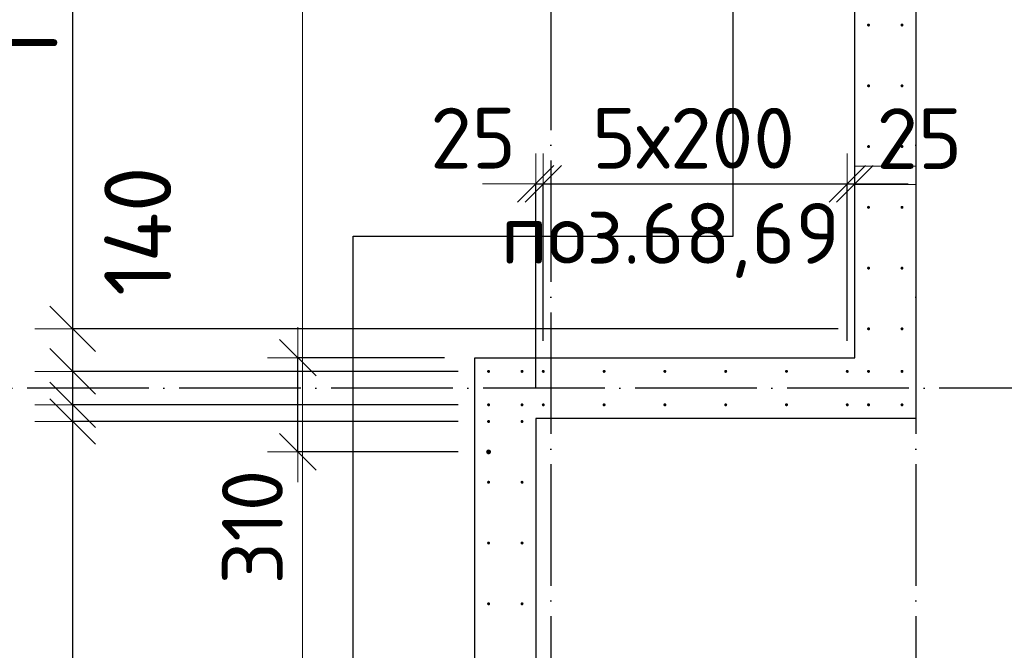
# Model space of a CAD drawing. Header units: millimetres. Extents: x 76517 to 124426, y -73423 to -21861.
# Tile 83 of 114: x 78252 to 81492, y -28023 to -25947. Entities that reach past the tile are written whole.
import ezdxf

# ---------------------------------------------------------------- set-up
doc = ezdxf.new("R2010")
doc.units = ezdxf.units.MM
doc.header["$PDMODE"] = 65
for name, pattern in [('______11', [500, 400, -50, 0, -50]), ('______2', [270, 200, -70]), ('______5', [1100, 800, -100, 100, -100])]:
    doc.linetypes.add(name, pattern=pattern)
for name, color, linetype, lineweight in [('Standard', 7, 'Continuous', 25), ('Арм.стержн. Выпуски', 180, 'Continuous', 35), ('Размерная линия_ общее', 7, 'Continuous', 13), ('Размерная линия_ общее_1', 7, 'Continuous', 13), ('Стена_ общее', 7, 'Continuous', 35), ('Фундамент_ общее', 7, 'Continuous', 35)]:
    doc.layers.add(name, color=color, linetype=linetype, lineweight=lineweight)
doc.layers.add('Осевая линия_ общее', color=7, linetype='______5', lineweight=13, true_color=0xa0a0a0)
doc.styles.add('ISOCPEUR', font='ISOCPEUR')
doc.dimstyles.new('DIMSTYLE_10', dxfattribs={"dimtxt": 200, "dimasz": 200, "dimexe": 0, "dimexo": 0, "dimgap": 100, "dimtad": 2, "dimdec": 0, "dimrnd": 5, "dimzin": 12, "dimdsep": 46, "dimtxsty": 'ISOCPEUR', "dimblk1": 'ALL_ML_STRICH', "dimblk2": 'ALL_ML_STRICH', "dimsah": 1, "dimcen": 0, "dimclrd": 7, "dimclre": 256, "dimclrt": 7, "dimadec": 0, "dimazin": 0, "dimtfac": 1, "dimtdec": 0, "dimtix": 1, "dimtmove": 2, "dimatfit": 3, "dimfxl": 0, "dimtvp": 1.2, "dimtzin": 0, "dimlwd": 0, "dimlwe": -3, "dimarcsym": 0})
doc.dimstyles.new('DIMSTYLE_16', dxfattribs={"dimtxt": 200, "dimasz": 200, "dimexe": 0, "dimexo": 0, "dimgap": 100, "dimtad": 2, "dimdec": 0, "dimrnd": 5, "dimzin": 12, "dimdsep": 46, "dimtxsty": 'ISOCPEUR', "dimblk1": 'ALL_ML_STRICH', "dimblk2": 'ALL_ML_STRICH', "dimsah": 1, "dimcen": 0, "dimclrd": 7, "dimclre": 256, "dimclrt": 7, "dimadec": 0, "dimazin": 0, "dimtfac": 1, "dimtdec": 0, "dimtix": 1, "dimtmove": 2, "dimatfit": 3, "dimfxl": 0, "dimtzin": 0, "dimlwd": 0, "dimlwe": -3, "dimarcsym": 0})
doc.dimstyles.new('DIMSTYLE_19', dxfattribs={"dimtxt": 220, "dimasz": 250, "dimexe": 0, "dimexo": 0, "dimgap": 110, "dimtad": 2, "dimdec": 0, "dimrnd": 1, "dimzin": 12, "dimdsep": 46, "dimtxsty": 'ISOCPEUR', "dimblk1": 'ALL_ML_STRICH', "dimblk2": 'ALL_ML_STRICH', "dimsah": 1, "dimcen": 0, "dimclrd": 7, "dimclre": 256, "dimclrt": 7, "dimadec": 0, "dimazin": 0, "dimtfac": 1, "dimtdec": 0, "dimtix": 1, "dimtmove": 2, "dimatfit": 3, "dimfxl": 0, "dimtvp": 1.2, "dimtzin": 0, "dimlwd": 0, "dimlwe": -3, "dimarcsym": 0})
doc.dimstyles.new('DIMSTYLE_23', dxfattribs={"dimtxt": 220, "dimasz": 250, "dimexe": 0, "dimexo": 0, "dimgap": 110, "dimtad": 2, "dimdec": 0, "dimrnd": 1, "dimzin": 12, "dimdsep": 46, "dimtxsty": 'ISOCPEUR', "dimblk1": 'ALL_ML_STRICH', "dimblk2": 'ALL_ML_STRICH', "dimsah": 1, "dimcen": 0, "dimclrd": 7, "dimclre": 256, "dimclrt": 7, "dimadec": 0, "dimazin": 0, "dimtfac": 1, "dimtdec": 0, "dimtix": 1, "dimtmove": 2, "dimatfit": 3, "dimfxl": 0, "dimtzin": 0, "dimlwd": 0, "dimlwe": -3, "dimarcsym": 0})
doc.dimstyles.new('DIMSTYLE_24', dxfattribs={"dimtxt": 220, "dimasz": 250, "dimexe": 0, "dimexo": 0, "dimgap": 110, "dimtad": 0, "dimdec": 0, "dimrnd": 1, "dimzin": 12, "dimdsep": 46, "dimtxsty": 'ISOCPEUR', "dimblk1": 'ALL_ML_STRICH', "dimblk2": 'ALL_ML_STRICH', "dimsah": 1, "dimcen": 0, "dimclrd": 7, "dimclre": 256, "dimclrt": 7, "dimadec": 0, "dimazin": 0, "dimtfac": 1, "dimtdec": 0, "dimtix": 1, "dimtmove": 2, "dimatfit": 3, "dimfxl": 0, "dimtvp": 1.2, "dimtzin": 0, "dimlwd": 0, "dimlwe": -3, "dimarcsym": 0})

# ---------------------------------------------------------------- blocks, each defined once
blk = doc.blocks.new('ALL_ML_STRICH')
at = {"color": 0, "linetype": 'ByBlock', "lineweight": -2}
for p, q in [((0, -0.5), (0, 0.5)), ((-0.3, -0.3), (0.3, 0.3)), ((-1, 0), (0.5, 0))]:
    blk.add_line(p, q, dxfattribs=at)
blk = doc.blocks.new('*D94')
at = {"layer": 'DEFPOINTS', "color": 7, "linetype": 'Continuous', "lineweight": 13, "transparency": 33554687}
for p in [(79950, -26487.5), (79975, -27105), (79950, -27260)]:
    blk.add_point(p, dxfattribs=at)
at = {"layer": 'Размерная линия_ общее_1', "color": 253, "linetype": 'Continuous', "lineweight": -2, "true_color": 0xa0a0a0, "transparency": 33554687}
for p, q in [((79950, -27160), (79950, -26487.5)), ((79975, -27005), (79975, -26487.5))]:
    blk.add_line(p, q, dxfattribs=at)
at = {"layer": 'Размерная линия_ общее_1', "color": 7, "linetype": 'Continuous', "lineweight": -2, "transparency": 33554687}
blk.add_line((79950, -26487.5), (79975, -26487.5), dxfattribs=at)
at = {"layer": 'Размерная линия_ общее_1', "color": 7, "linetype": 'Continuous', "lineweight": 13, "transparency": 33554687, "xscale": 200, "yscale": 200, "zscale": 200}
blk.add_blockref('ALL_ML_STRICH', (79975, -26487.5), dxfattribs=at)
at = {"layer": 'Размерная линия_ общее_1', "color": 7, "linetype": 'Continuous', "lineweight": 13, "transparency": 33554687, "xscale": 200, "yscale": 200, "zscale": 200, "rotation": 180}
blk.add_blockref('ALL_ML_STRICH', (79950, -26487.5), dxfattribs=at)
at = {"layer": 'Размерная линия_ общее_1', "color": 7, "linetype": 'Continuous', "lineweight": 13, "transparency": 33554687, "insert": (79744.1, -26337.2), "char_height": 200, "width": 400, "attachment_point": 5, "style": 'ISOCPEUR'}
blk.add_mtext('\\A1;{25}', dxfattribs=at)
blk = doc.blocks.new('*D95')
at = {"layer": 'DEFPOINTS', "color": 7, "linetype": 'Continuous', "lineweight": 13, "transparency": 33554687}
for p in [(79975, -26487.5), (79975, -27105), (80975, -27105)]:
    blk.add_point(p, dxfattribs=at)
at = {"layer": 'Размерная линия_ общее_1', "color": 253, "linetype": 'Continuous', "lineweight": -2, "true_color": 0xa0a0a0, "transparency": 33554687}
for p, q in [((79975, -27005), (79975, -26487.5)), ((80975, -27005), (80975, -26487.5))]:
    blk.add_line(p, q, dxfattribs=at)
at = {"layer": 'Размерная линия_ общее_1', "color": 7, "linetype": 'Continuous', "lineweight": -2, "transparency": 33554687}
blk.add_line((79975, -26487.5), (80975, -26487.5), dxfattribs=at)
at = {"layer": 'Размерная линия_ общее_1', "color": 7, "linetype": 'Continuous', "lineweight": 13, "transparency": 33554687, "xscale": 200, "yscale": 200, "zscale": 200, "rotation": 180}
blk.add_blockref('ALL_ML_STRICH', (79975, -26487.5), dxfattribs=at)
at = {"layer": 'Размерная линия_ общее_1', "color": 7, "linetype": 'Continuous', "lineweight": 13, "transparency": 33554687, "xscale": 200, "yscale": 200, "zscale": 200}
blk.add_blockref('ALL_ML_STRICH', (80975, -26487.5), dxfattribs=at)
at = {"layer": 'Размерная линия_ общее_1', "color": 7, "linetype": 'Continuous', "lineweight": 13, "transparency": 33554687, "insert": (80135, -26237.5), "char_height": 200, "width": 10, "attachment_point": 1, "line_spacing_factor": 0.60241, "style": 'ISOCPEUR'}
blk.add_mtext('5х200', dxfattribs=at)
blk = doc.blocks.new('*D96')
at = {"layer": 'DEFPOINTS', "color": 7, "linetype": 'Continuous', "lineweight": 13, "transparency": 33554687}
for p in [(81000, -26353.8), (80975, -26487.5), (80975, -27105)]:
    blk.add_point(p, dxfattribs=at)
at = {"layer": 'Размерная линия_ общее_1', "color": 253, "linetype": 'Continuous', "lineweight": -2, "true_color": 0xa0a0a0, "transparency": 33554687}
for p, q in [((80975, -27005), (80975, -26487.5)), ((81000, -26487.5), (81000, -26487.5))]:
    blk.add_line(p, q, dxfattribs=at)
at = {"layer": 'Размерная линия_ общее_1', "color": 7, "linetype": 'Continuous', "lineweight": -2, "transparency": 33554687}
blk.add_line((80975, -26487.5), (81000, -26487.5), dxfattribs=at)
at = {"layer": 'Размерная линия_ общее_1', "color": 7, "linetype": 'Continuous', "lineweight": 13, "transparency": 33554687, "xscale": 200, "yscale": 200, "zscale": 200}
blk.add_blockref('ALL_ML_STRICH', (81000, -26487.5), dxfattribs=at)
at = {"layer": 'Размерная линия_ общее_1', "color": 7, "linetype": 'Continuous', "lineweight": 13, "transparency": 33554687, "xscale": 200, "yscale": 200, "zscale": 200, "rotation": 180}
blk.add_blockref('ALL_ML_STRICH', (80975, -26487.5), dxfattribs=at)
at = {"layer": 'Размерная линия_ общее_1', "color": 7, "linetype": 'Continuous', "lineweight": 13, "transparency": 33554687, "insert": (81212, -26338.7), "char_height": 200, "width": 400, "attachment_point": 5, "style": 'ISOCPEUR'}
blk.add_mtext('\\A1;{25}', dxfattribs=at)
blk = doc.blocks.new('*D104')
at = {"layer": 'DEFPOINTS', "color": 7, "linetype": 'Continuous', "lineweight": 13, "transparency": 33554687}
for p in [(79750, -27060), (79167.5, -27370), (79795, -27370)]:
    blk.add_point(p, dxfattribs=at)
at = {"layer": 'Размерная линия_ общее_1', "color": 253, "linetype": 'Continuous', "lineweight": -2, "true_color": 0xa0a0a0, "transparency": 33554687}
for p, q in [((79650, -27060), (79167.5, -27060)), ((79695, -27370), (79167.5, -27370))]:
    blk.add_line(p, q, dxfattribs=at)
at = {"layer": 'Размерная линия_ общее_1', "color": 7, "linetype": 'Continuous', "lineweight": -2, "transparency": 33554687}
blk.add_line((79167.5, -27370), (79167.5, -27060), dxfattribs=at)
at = {"layer": 'Размерная линия_ общее_1', "color": 7, "linetype": 'Continuous', "lineweight": 13, "transparency": 33554687, "xscale": 200, "yscale": 200, "zscale": 200}
for p, rotation in [((79167.5, -27060), 90), ((79167.5, -27370), 270)]:
    blk.add_blockref('ALL_ML_STRICH', p, dxfattribs=dict(at, rotation=rotation))
at = {"layer": 'Размерная линия_ общее_1', "color": 7, "linetype": 'Continuous', "lineweight": 13, "transparency": 33554687, "insert": (79018, -27617.4), "char_height": 200, "width": 600, "attachment_point": 5, "rotation": 90, "style": 'ISOCPEUR'}
blk.add_mtext('\\A1;{310}', dxfattribs=at)
blk = doc.blocks.new('*D291')
at = {"layer": 'DEFPOINTS', "color": 7, "linetype": 'Continuous', "lineweight": 13, "transparency": 33554687}
for p in [(79795, -27270), (78426.9, -30870), (79795, -30870)]:
    blk.add_point(p, dxfattribs=at)
at = {"layer": 'Размерная линия_ общее', "color": 253, "linetype": 'Continuous', "lineweight": -2, "true_color": 0xa0a0a0, "transparency": 33554687}
for p, q in [((79695, -27270), (78426.9, -27270)), ((79695, -30870), (78426.9, -30870))]:
    blk.add_line(p, q, dxfattribs=at)
at = {"layer": 'Размерная линия_ общее', "color": 7, "linetype": 'Continuous', "lineweight": -2, "transparency": 33554687}
blk.add_line((78426.9, -30870), (78426.9, -27270), dxfattribs=at)
at = {"layer": 'Размерная линия_ общее', "color": 7, "linetype": 'Continuous', "lineweight": 13, "transparency": 33554687, "xscale": 250, "yscale": 250, "zscale": 250}
for p, rotation in [((78426.9, -27270), 90), ((78426.9, -30870), 270)]:
    blk.add_blockref('ALL_ML_STRICH', p, dxfattribs=dict(at, rotation=rotation))
at = {"layer": 'Размерная линия_ общее', "color": 7, "linetype": 'Continuous', "lineweight": 13, "transparency": 33554687, "insert": (78156.9, -29884), "char_height": 220, "width": 11, "attachment_point": 1, "rotation": 90, "line_spacing_factor": 0.60241, "style": 'ISOCPEUR'}
blk.add_mtext('18х200=3600', dxfattribs=at)
blk = doc.blocks.new('*D292')
at = {"layer": 'DEFPOINTS', "color": 7, "linetype": 'Continuous', "lineweight": 13, "transparency": 33554687}
for p in [(79795, -27215), (78426.9, -27270), (79795, -27270)]:
    blk.add_point(p, dxfattribs=at)
at = {"layer": 'Размерная линия_ общее', "color": 253, "linetype": 'Continuous', "lineweight": -2, "true_color": 0xa0a0a0, "transparency": 33554687}
for p, q in [((79695, -27215), (78426.9, -27215)), ((79695, -27270), (78426.9, -27270))]:
    blk.add_line(p, q, dxfattribs=at)
at = {"layer": 'Размерная линия_ общее', "color": 7, "linetype": 'Continuous', "lineweight": -2, "transparency": 33554687}
blk.add_line((78426.9, -27270), (78426.9, -27215), dxfattribs=at)
at = {"layer": 'Размерная линия_ общее', "color": 7, "linetype": 'Continuous', "lineweight": 13, "transparency": 33554687, "xscale": 250, "yscale": 250, "zscale": 250}
for p, rotation in [((78426.9, -27270), 270), ((78426.9, -27215), 90)]:
    blk.add_blockref('ALL_ML_STRICH', p, dxfattribs=dict(at, rotation=rotation))
at = {"layer": 'Размерная линия_ общее', "color": 7, "linetype": 'Continuous', "lineweight": 13, "transparency": 33554687, "insert": (78014.5, -27500.2), "char_height": 220, "width": 440, "attachment_point": 5, "rotation": 90, "style": 'ISOCPEUR'}
blk.add_mtext('\\A1;{55}', dxfattribs=at)
blk = doc.blocks.new('*D293')
at = {"layer": 'DEFPOINTS', "color": 7, "linetype": 'Continuous', "lineweight": 13, "transparency": 33554687}
for p in [(79795, -27105), (78426.9, -27215), (79795, -27215)]:
    blk.add_point(p, dxfattribs=at)
at = {"layer": 'Размерная линия_ общее', "color": 253, "linetype": 'Continuous', "lineweight": -2, "true_color": 0xa0a0a0, "transparency": 33554687}
for p, q in [((79695, -27105), (78426.9, -27105)), ((79695, -27215), (78426.9, -27215))]:
    blk.add_line(p, q, dxfattribs=at)
at = {"layer": 'Размерная линия_ общее', "color": 7, "linetype": 'Continuous', "lineweight": -2, "transparency": 33554687}
blk.add_line((78426.9, -27215), (78426.9, -27105), dxfattribs=at)
at = {"layer": 'Размерная линия_ общее', "color": 7, "linetype": 'Continuous', "lineweight": 13, "transparency": 33554687, "xscale": 250, "yscale": 250, "zscale": 250}
for p, rotation in [((78426.9, -27215), 270), ((78426.9, -27105), 90)]:
    blk.add_blockref('ALL_ML_STRICH', p, dxfattribs=dict(at, rotation=rotation))
at = {"layer": 'Размерная линия_ общее', "color": 7, "linetype": 'Continuous', "lineweight": 13, "transparency": 33554687, "insert": (77466.9, -26538.5), "char_height": 220, "width": 660, "attachment_point": 5, "rotation": 90, "style": 'ISOCPEUR'}
blk.add_mtext('\\A1;{110}', dxfattribs=at)
blk = doc.blocks.new('*D294')
at = {"layer": 'DEFPOINTS', "color": 7, "linetype": 'Continuous', "lineweight": 13, "transparency": 33554687}
for p in [(81045, -26965), (78426.9, -27105), (79795, -27105)]:
    blk.add_point(p, dxfattribs=at)
at = {"layer": 'Размерная линия_ общее', "color": 253, "linetype": 'Continuous', "lineweight": -2, "true_color": 0xa0a0a0, "transparency": 33554687}
for p, q in [((80945, -26965), (78426.9, -26965)), ((79695, -27105), (78426.9, -27105))]:
    blk.add_line(p, q, dxfattribs=at)
at = {"layer": 'Размерная линия_ общее', "color": 7, "linetype": 'Continuous', "lineweight": -2, "transparency": 33554687}
blk.add_line((78426.9, -27105), (78426.9, -26965), dxfattribs=at)
at = {"layer": 'Размерная линия_ общее', "color": 7, "linetype": 'Continuous', "lineweight": 13, "transparency": 33554687, "xscale": 250, "yscale": 250, "zscale": 250}
for p, rotation in [((78426.9, -26965), 90), ((78426.9, -27105), 270)]:
    blk.add_blockref('ALL_ML_STRICH', p, dxfattribs=dict(at, rotation=rotation))
at = {"layer": 'Размерная линия_ общее', "color": 7, "linetype": 'Continuous', "lineweight": 13, "transparency": 33554687, "insert": (78640.8, -26643.5), "char_height": 220, "width": 660, "attachment_point": 5, "rotation": 90, "style": 'ISOCPEUR'}
blk.add_mtext('\\A1;{140}', dxfattribs=at)
blk = doc.blocks.new('*D295')
at = {"layer": 'DEFPOINTS', "color": 7, "linetype": 'Continuous', "lineweight": 13, "transparency": 33554687}
for p in [(81045, -23565), (78426.9, -26965), (81045, -26965)]:
    blk.add_point(p, dxfattribs=at)
at = {"layer": 'Размерная линия_ общее', "color": 253, "linetype": 'Continuous', "lineweight": -2, "true_color": 0xa0a0a0, "transparency": 33554687}
for p, q in [((80945, -23565), (78426.9, -23565)), ((80945, -26965), (78426.9, -26965))]:
    blk.add_line(p, q, dxfattribs=at)
at = {"layer": 'Размерная линия_ общее', "color": 7, "linetype": 'Continuous', "lineweight": -2, "transparency": 33554687}
blk.add_line((78426.9, -26965), (78426.9, -23565), dxfattribs=at)
at = {"layer": 'Размерная линия_ общее', "color": 7, "linetype": 'Continuous', "lineweight": 13, "transparency": 33554687, "xscale": 250, "yscale": 250, "zscale": 250}
for p, rotation in [((78426.9, -23565), 90), ((78426.9, -26965), 270)]:
    blk.add_blockref('ALL_ML_STRICH', p, dxfattribs=dict(at, rotation=rotation))
at = {"layer": 'Размерная линия_ общее', "color": 7, "linetype": 'Continuous', "lineweight": 13, "transparency": 33554687, "insert": (78156.9, -26090), "char_height": 220, "width": 11, "attachment_point": 1, "rotation": 90, "line_spacing_factor": 0.60241, "style": 'ISOCPEUR'}
blk.add_mtext('17х200=3400', dxfattribs=at)

msp = doc.modelspace()

# ---------------------------------------------------------------- hatches: boundary and pattern name
at = {"layer": 'Арм.стержн. Выпуски', "linetype": 'Continuous', "lineweight": 35, "transparency": 33554687}
for color, points in [(4, [(81050, -25965), (81049.6, -25963.1), (81048.5, -25961.5), (81046.9, -25960.4), (81045, -25960), (81043.1, -25960.4), (81041.5, -25961.5), (81040.4, -25963.1), (81040, -25965), (81040.4, -25966.9), (81041.5, -25968.5), (81043.1, -25969.6), (81045, -25970), (81046.9, -25969.6), (81048.5, -25968.5), (81049.6, -25966.9)]), (4, [(81160, -25965), (81159.6, -25963.1), (81158.5, -25961.5), (81156.9, -25960.4), (81155, -25960), (81153.1, -25960.4), (81151.5, -25961.5), (81150.4, -25963.1), (81150, -25965), (81150.4, -25966.9), (81151.5, -25968.5), (81153.1, -25969.6), (81155, -25970), (81156.9, -25969.6), (81158.5, -25968.5), (81159.6, -25966.9)]), (4, [(81050, -26165), (81049.6, -26163.1), (81048.5, -26161.5), (81046.9, -26160.4), (81045, -26160), (81043.1, -26160.4), (81041.5, -26161.5), (81040.4, -26163.1), (81040, -26165), (81040.4, -26166.9), (81041.5, -26168.5), (81043.1, -26169.6), (81045, -26170), (81046.9, -26169.6), (81048.5, -26168.5), (81049.6, -26166.9)]), (4, [(81160, -26165), (81159.6, -26163.1), (81158.5, -26161.5), (81156.9, -26160.4), (81155, -26160), (81153.1, -26160.4), (81151.5, -26161.5), (81150.4, -26163.1), (81150, -26165), (81150.4, -26166.9), (81151.5, -26168.5), (81153.1, -26169.6), (81155, -26170), (81156.9, -26169.6), (81158.5, -26168.5), (81159.6, -26166.9)]), (4, [(81050, -26365), (81049.6, -26363.1), (81048.5, -26361.5), (81046.9, -26360.4), (81045, -26360), (81043.1, -26360.4), (81041.5, -26361.5), (81040.4, -26363.1), (81040, -26365), (81040.4, -26366.9), (81041.5, -26368.5), (81043.1, -26369.6), (81045, -26370), (81046.9, -26369.6), (81048.5, -26368.5), (81049.6, -26366.9)]), (4, [(81160, -26365), (81159.6, -26363.1), (81158.5, -26361.5), (81156.9, -26360.4), (81155, -26360), (81153.1, -26360.4), (81151.5, -26361.5), (81150.4, -26363.1), (81150, -26365), (81150.4, -26366.9), (81151.5, -26368.5), (81153.1, -26369.6), (81155, -26370), (81156.9, -26369.6), (81158.5, -26368.5), (81159.6, -26366.9)]), (4, [(81050, -26565), (81049.6, -26563.1), (81048.5, -26561.5), (81046.9, -26560.4), (81045, -26560), (81043.1, -26560.4), (81041.5, -26561.5), (81040.4, -26563.1), (81040, -26565), (81040.4, -26566.9), (81041.5, -26568.5), (81043.1, -26569.6), (81045, -26570), (81046.9, -26569.6), (81048.5, -26568.5), (81049.6, -26566.9)]), (4, [(81160, -26565), (81159.6, -26563.1), (81158.5, -26561.5), (81156.9, -26560.4), (81155, -26560), (81153.1, -26560.4), (81151.5, -26561.5), (81150.4, -26563.1), (81150, -26565), (81150.4, -26566.9), (81151.5, -26568.5), (81153.1, -26569.6), (81155, -26570), (81156.9, -26569.6), (81158.5, -26568.5), (81159.6, -26566.9)]), (4, [(81050, -26765), (81049.6, -26763.1), (81048.5, -26761.5), (81046.9, -26760.4), (81045, -26760), (81043.1, -26760.4), (81041.5, -26761.5), (81040.4, -26763.1), (81040, -26765), (81040.4, -26766.9), (81041.5, -26768.5), (81043.1, -26769.6), (81045, -26770), (81046.9, -26769.6), (81048.5, -26768.5), (81049.6, -26766.9)]), (4, [(81160, -26765), (81159.6, -26763.1), (81158.5, -26761.5), (81156.9, -26760.4), (81155, -26760), (81153.1, -26760.4), (81151.5, -26761.5), (81150.4, -26763.1), (81150, -26765), (81150.4, -26766.9), (81151.5, -26768.5), (81153.1, -26769.6), (81155, -26770), (81156.9, -26769.6), (81158.5, -26768.5), (81159.6, -26766.9)]), (4, [(81050, -26965), (81049.6, -26963.1), (81048.5, -26961.5), (81046.9, -26960.4), (81045, -26960), (81043.1, -26960.4), (81041.5, -26961.5), (81040.4, -26963.1), (81040, -26965), (81040.4, -26966.9), (81041.5, -26968.5), (81043.1, -26969.6), (81045, -26970), (81046.9, -26969.6), (81048.5, -26968.5), (81049.6, -26966.9)]), (4, [(81160, -26965), (81159.6, -26963.1), (81158.5, -26961.5), (81156.9, -26960.4), (81155, -26960), (81153.1, -26960.4), (81151.5, -26961.5), (81150.4, -26963.1), (81150, -26965), (81150.4, -26966.9), (81151.5, -26968.5), (81153.1, -26969.6), (81155, -26970), (81156.9, -26969.6), (81158.5, -26968.5), (81159.6, -26966.9)]), (4, [(79800, -27105), (79799.6, -27103.1), (79798.5, -27101.5), (79796.9, -27100.4), (79795, -27100), (79793.1, -27100.4), (79791.5, -27101.5), (79790.4, -27103.1), (79790, -27105), (79790.4, -27106.9), (79791.5, -27108.5), (79793.1, -27109.6), (79795, -27110), (79796.9, -27109.6), (79798.5, -27108.5), (79799.6, -27106.9)]), (4, [(79910, -27105), (79909.6, -27103.1), (79908.5, -27101.5), (79906.9, -27100.4), (79905, -27100), (79903.1, -27100.4), (79901.5, -27101.5), (79900.4, -27103.1), (79900, -27105), (79900.4, -27106.9), (79901.5, -27108.5), (79903.1, -27109.6), (79905, -27110), (79906.9, -27109.6), (79908.5, -27108.5), (79909.6, -27106.9)]), (4, [(79980, -27105), (79979.6, -27103.1), (79978.5, -27101.5), (79976.9, -27100.4), (79975, -27100), (79973.1, -27100.4), (79971.5, -27101.5), (79970.4, -27103.1), (79970, -27105), (79970.4, -27106.9), (79971.5, -27108.5), (79973.1, -27109.6), (79975, -27110), (79976.9, -27109.6), (79978.5, -27108.5), (79979.6, -27106.9)]), (4, [(80180, -27105), (80179.6, -27103.1), (80178.5, -27101.5), (80176.9, -27100.4), (80175, -27100), (80173.1, -27100.4), (80171.5, -27101.5), (80170.4, -27103.1), (80170, -27105), (80170.4, -27106.9), (80171.5, -27108.5), (80173.1, -27109.6), (80175, -27110), (80176.9, -27109.6), (80178.5, -27108.5), (80179.6, -27106.9)]), (4, [(80380, -27105), (80379.6, -27103.1), (80378.5, -27101.5), (80376.9, -27100.4), (80375, -27100), (80373.1, -27100.4), (80371.5, -27101.5), (80370.4, -27103.1), (80370, -27105), (80370.4, -27106.9), (80371.5, -27108.5), (80373.1, -27109.6), (80375, -27110), (80376.9, -27109.6), (80378.5, -27108.5), (80379.6, -27106.9)]), (4, [(80580, -27105), (80579.6, -27103.1), (80578.5, -27101.5), (80576.9, -27100.4), (80575, -27100), (80573.1, -27100.4), (80571.5, -27101.5), (80570.4, -27103.1), (80570, -27105), (80570.4, -27106.9), (80571.5, -27108.5), (80573.1, -27109.6), (80575, -27110), (80576.9, -27109.6), (80578.5, -27108.5), (80579.6, -27106.9)]), (4, [(80780, -27105), (80779.6, -27103.1), (80778.5, -27101.5), (80776.9, -27100.4), (80775, -27100), (80773.1, -27100.4), (80771.5, -27101.5), (80770.4, -27103.1), (80770, -27105), (80770.4, -27106.9), (80771.5, -27108.5), (80773.1, -27109.6), (80775, -27110), (80776.9, -27109.6), (80778.5, -27108.5), (80779.6, -27106.9)]), (4, [(80980, -27105), (80979.6, -27103.1), (80978.5, -27101.5), (80976.9, -27100.4), (80975, -27100), (80973.1, -27100.4), (80971.5, -27101.5), (80970.4, -27103.1), (80970, -27105), (80970.4, -27106.9), (80971.5, -27108.5), (80973.1, -27109.6), (80975, -27110), (80976.9, -27109.6), (80978.5, -27108.5), (80979.6, -27106.9)]), (4, [(81050, -27105), (81049.6, -27103.1), (81048.5, -27101.5), (81046.9, -27100.4), (81045, -27100), (81043.1, -27100.4), (81041.5, -27101.5), (81040.4, -27103.1), (81040, -27105), (81040.4, -27106.9), (81041.5, -27108.5), (81043.1, -27109.6), (81045, -27110), (81046.9, -27109.6), (81048.5, -27108.5), (81049.6, -27106.9)]), (4, [(81160, -27105), (81159.6, -27103.1), (81158.5, -27101.5), (81156.9, -27100.4), (81155, -27100), (81153.1, -27100.4), (81151.5, -27101.5), (81150.4, -27103.1), (81150, -27105), (81150.4, -27106.9), (81151.5, -27108.5), (81153.1, -27109.6), (81155, -27110), (81156.9, -27109.6), (81158.5, -27108.5), (81159.6, -27106.9)]), (4, [(79800, -27215), (79799.6, -27213.1), (79798.5, -27211.5), (79796.9, -27210.4), (79795, -27210), (79793.1, -27210.4), (79791.5, -27211.5), (79790.4, -27213.1), (79790, -27215), (79790.4, -27216.9), (79791.5, -27218.5), (79793.1, -27219.6), (79795, -27220), (79796.9, -27219.6), (79798.5, -27218.5), (79799.6, -27216.9)]), (4, [(79910, -27215), (79909.6, -27213.1), (79908.5, -27211.5), (79906.9, -27210.4), (79905, -27210), (79903.1, -27210.4), (79901.5, -27211.5), (79900.4, -27213.1), (79900, -27215), (79900.4, -27216.9), (79901.5, -27218.5), (79903.1, -27219.6), (79905, -27220), (79906.9, -27219.6), (79908.5, -27218.5), (79909.6, -27216.9)]), (4, [(79980, -27215), (79979.6, -27213.1), (79978.5, -27211.5), (79976.9, -27210.4), (79975, -27210), (79973.1, -27210.4), (79971.5, -27211.5), (79970.4, -27213.1), (79970, -27215), (79970.4, -27216.9), (79971.5, -27218.5), (79973.1, -27219.6), (79975, -27220), (79976.9, -27219.6), (79978.5, -27218.5), (79979.6, -27216.9)]), (4, [(80180, -27215), (80179.6, -27213.1), (80178.5, -27211.5), (80176.9, -27210.4), (80175, -27210), (80173.1, -27210.4), (80171.5, -27211.5), (80170.4, -27213.1), (80170, -27215), (80170.4, -27216.9), (80171.5, -27218.5), (80173.1, -27219.6), (80175, -27220), (80176.9, -27219.6), (80178.5, -27218.5), (80179.6, -27216.9)]), (4, [(80380, -27215), (80379.6, -27213.1), (80378.5, -27211.5), (80376.9, -27210.4), (80375, -27210), (80373.1, -27210.4), (80371.5, -27211.5), (80370.4, -27213.1), (80370, -27215), (80370.4, -27216.9), (80371.5, -27218.5), (80373.1, -27219.6), (80375, -27220), (80376.9, -27219.6), (80378.5, -27218.5), (80379.6, -27216.9)]), (4, [(80580, -27215), (80579.6, -27213.1), (80578.5, -27211.5), (80576.9, -27210.4), (80575, -27210), (80573.1, -27210.4), (80571.5, -27211.5), (80570.4, -27213.1), (80570, -27215), (80570.4, -27216.9), (80571.5, -27218.5), (80573.1, -27219.6), (80575, -27220), (80576.9, -27219.6), (80578.5, -27218.5), (80579.6, -27216.9)]), (4, [(80780, -27215), (80779.6, -27213.1), (80778.5, -27211.5), (80776.9, -27210.4), (80775, -27210), (80773.1, -27210.4), (80771.5, -27211.5), (80770.4, -27213.1), (80770, -27215), (80770.4, -27216.9), (80771.5, -27218.5), (80773.1, -27219.6), (80775, -27220), (80776.9, -27219.6), (80778.5, -27218.5), (80779.6, -27216.9)]), (4, [(80980, -27215), (80979.6, -27213.1), (80978.5, -27211.5), (80976.9, -27210.4), (80975, -27210), (80973.1, -27210.4), (80971.5, -27211.5), (80970.4, -27213.1), (80970, -27215), (80970.4, -27216.9), (80971.5, -27218.5), (80973.1, -27219.6), (80975, -27220), (80976.9, -27219.6), (80978.5, -27218.5), (80979.6, -27216.9)]), (4, [(81050, -27215), (81049.6, -27213.1), (81048.5, -27211.5), (81046.9, -27210.4), (81045, -27210), (81043.1, -27210.4), (81041.5, -27211.5), (81040.4, -27213.1), (81040, -27215), (81040.4, -27216.9), (81041.5, -27218.5), (81043.1, -27219.6), (81045, -27220), (81046.9, -27219.6), (81048.5, -27218.5), (81049.6, -27216.9)]), (4, [(81160, -27215), (81159.6, -27213.1), (81158.5, -27211.5), (81156.9, -27210.4), (81155, -27210), (81153.1, -27210.4), (81151.5, -27211.5), (81150.4, -27213.1), (81150, -27215), (81150.4, -27216.9), (81151.5, -27218.5), (81153.1, -27219.6), (81155, -27220), (81156.9, -27219.6), (81158.5, -27218.5), (81159.6, -27216.9)]), (4, [(79800, -27270), (79799.6, -27268.1), (79798.5, -27266.5), (79796.9, -27265.4), (79795, -27265), (79793.1, -27265.4), (79791.5, -27266.5), (79790.4, -27268.1), (79790, -27270), (79790.4, -27271.9), (79791.5, -27273.5), (79793.1, -27274.6), (79795, -27275), (79796.9, -27274.6), (79798.5, -27273.5), (79799.6, -27271.9)]), (4, [(79910, -27270), (79909.6, -27268.1), (79908.5, -27266.5), (79906.9, -27265.4), (79905, -27265), (79903.1, -27265.4), (79901.5, -27266.5), (79900.4, -27268.1), (79900, -27270), (79900.4, -27271.9), (79901.5, -27273.5), (79903.1, -27274.6), (79905, -27275), (79906.9, -27274.6), (79908.5, -27273.5), (79909.6, -27271.9)]), (41, [(79803, -27370), (79802.4, -27366.9), (79800.7, -27364.3), (79798.1, -27362.6), (79795, -27362), (79791.9, -27362.6), (79789.3, -27364.3), (79787.6, -27366.9), (79787, -27370), (79787.6, -27373.1), (79789.3, -27375.7), (79791.9, -27377.4), (79795, -27378), (79798.1, -27377.4), (79800.7, -27375.7), (79802.4, -27373.1)]), (4, [(79800, -27470), (79799.6, -27468.1), (79798.5, -27466.5), (79796.9, -27465.4), (79795, -27465), (79793.1, -27465.4), (79791.5, -27466.5), (79790.4, -27468.1), (79790, -27470), (79790.4, -27471.9), (79791.5, -27473.5), (79793.1, -27474.6), (79795, -27475), (79796.9, -27474.6), (79798.5, -27473.5), (79799.6, -27471.9)]), (4, [(79910, -27470), (79909.6, -27468.1), (79908.5, -27466.5), (79906.9, -27465.4), (79905, -27465), (79903.1, -27465.4), (79901.5, -27466.5), (79900.4, -27468.1), (79900, -27470), (79900.4, -27471.9), (79901.5, -27473.5), (79903.1, -27474.6), (79905, -27475), (79906.9, -27474.6), (79908.5, -27473.5), (79909.6, -27471.9)]), (4, [(79800, -27670), (79799.6, -27668.1), (79798.5, -27666.5), (79796.9, -27665.4), (79795, -27665), (79793.1, -27665.4), (79791.5, -27666.5), (79790.4, -27668.1), (79790, -27670), (79790.4, -27671.9), (79791.5, -27673.5), (79793.1, -27674.6), (79795, -27675), (79796.9, -27674.6), (79798.5, -27673.5), (79799.6, -27671.9)]), (4, [(79910, -27670), (79909.6, -27668.1), (79908.5, -27666.5), (79906.9, -27665.4), (79905, -27665), (79903.1, -27665.4), (79901.5, -27666.5), (79900.4, -27668.1), (79900, -27670), (79900.4, -27671.9), (79901.5, -27673.5), (79903.1, -27674.6), (79905, -27675), (79906.9, -27674.6), (79908.5, -27673.5), (79909.6, -27671.9)]), (4, [(79800, -27870), (79799.6, -27868.1), (79798.5, -27866.5), (79796.9, -27865.4), (79795, -27865), (79793.1, -27865.4), (79791.5, -27866.5), (79790.4, -27868.1), (79790, -27870), (79790.4, -27871.9), (79791.5, -27873.5), (79793.1, -27874.6), (79795, -27875), (79796.9, -27874.6), (79798.5, -27873.5), (79799.6, -27871.9)]), (4, [(79910, -27870), (79909.6, -27868.1), (79908.5, -27866.5), (79906.9, -27865.4), (79905, -27865), (79903.1, -27865.4), (79901.5, -27866.5), (79900.4, -27868.1), (79900, -27870), (79900.4, -27871.9), (79901.5, -27873.5), (79903.1, -27874.6), (79905, -27875), (79906.9, -27874.6), (79908.5, -27873.5), (79909.6, -27871.9)])]:
    msp.add_hatch(color=color, dxfattribs=at).paths.add_polyline_path(points)

# ---------------------------------------------------------------- linework, layer by layer
at = {"layer": 'Standard', "color": 7, "linetype": 'Continuous', "lineweight": 13, "transparency": 33554687}
msp.add_lwpolyline([(79182.6, -70750), (105457, -70750), (105457, -23310), (79182.6, -23310), (79182.6, -70750)], dxfattribs=at)
at = {"layer": 'Осевая линия_ общее', "color": 253, "linetype": '______11', "lineweight": -3, "true_color": 0xa0a0a0, "transparency": 33554687}
for p, q in [((80000, -23410), (80000, -72827.9)), ((81200, -23410), (81200, -72827.9)), ((94680, -27160), (77142.2, -27160))]:
    msp.add_line(p, q, dxfattribs=at)
at = {"layer": 'Стена_ общее', "color": 7, "linetype": 'Continuous', "lineweight": 25, "transparency": 33554687}
for p, q in [((81000, -27060), (81000, -23410)), ((81000, -27060), (81000, -23410)), ((81200, -23610), (81200, -27060)), ((81200, -23610), (81200, -27060)), ((79750, -30980), (79750, -27060)), ((79750, -27060), (79950, -27060)), ((79750, -30980), (79750, -27060)), ((79750, -27060), (79950, -27060)), ((79950, -27060), (81000, -27060)), ((79950, -27060), (81000, -27060)), ((81200, -27060), (81200, -27260)), ((81200, -27060), (81200, -27260)), ((81200, -27260), (79950, -27260)), ((79950, -27260), (79950, -30980)), ((81200, -27260), (79950, -27260)), ((79950, -27260), (79950, -30980))]:
    msp.add_line(p, q, dxfattribs=at)
at = {"layer": 'Стена_ общее', "color": 253, "linetype": '______2', "lineweight": 18, "true_color": 0xababab, "transparency": 33554687}
for p, q in [((81200, -26430), (81000, -26430)), ((81200, -26430), (81000, -26430)), ((81000, -26490), (81200, -26490)), ((81000, -26490), (81200, -26490))]:
    msp.add_line(p, q, dxfattribs=at)
at = {"layer": 'Фундамент_ общее', "color": 7, "lineweight": 25, "transparency": 33554687}
for p, q in [((80600, -26660), (80600, -23410)), ((79350, -31580), (79350, -26660)), ((79350, -26660), (80600, -26660))]:
    msp.add_line(p, q, dxfattribs=at)
at = {"layer": 'Фундамент_ общее', "color": 7, "linetype": 'Continuous', "lineweight": 25, "transparency": 33554687}
for p, q in [((80600, -26660), (80600, -23410)), ((79350, -31580), (79350, -26660)), ((79350, -26660), (80600, -26660))]:
    msp.add_line(p, q, dxfattribs=at)

# ---------------------------------------------------------------- texts
at = {"layer": 'Standard', "color": 7, "linetype": 'Continuous', "lineweight": 13, "transparency": 33554687, "insert": (80393.3, -26550.7), "char_height": 200, "width": 1196.491, "attachment_point": 2, "style": 'ISOCPEUR'}
msp.add_mtext('\\A1;{\\fISOCPEUR|i0|b0;\\H200.000000;\\W1.000000;\\C7;поз.68,69}\\P', dxfattribs=at)

# ---------------------------------------------------------------- dimensions: what is measured, and where the dimension line sits
at = {"layer": 'Размерная линия_ общее', "color": 7, "linetype": 'Continuous', "lineweight": 13, "transparency": 33554687}
for base, p1, p2, text, picture, middle in [((78426.9, -23565), (80945, -26965), (80945, -23565), '17х200=3400', '*D295', (78316.9, -25265)), ((78426.9, -27270), (79695, -30870), (79695, -27270), '18х200=3600', '*D291', (78316.9, -29070))]:
    dim = msp.add_linear_dim(base=base, p1=p1, p2=p2, angle=90, text=text, dimstyle='DIMSTYLE_23', override={"dimpost": '<>', "dimclrd": 7, "dimclre": 253, "dimclrt": 7, "dimlwd": 0, "dimlwe": 65533}, dxfattribs=at)
    dim.commit()
    dim.dimension.update_dxf_attribs({"geometry": picture, "text_midpoint": middle, "dimtype": 160})
for base, p1, p2, dimstyle, picture, middle in [((78426.9, -27105), (79695, -27215), (79695, -27105), 'DIMSTYLE_19', '*D293', (77466.9, -26538.5)), ((78426.9, -26965), (79695, -27105), (80945, -26965), 'DIMSTYLE_24', '*D294', (78640.8, -26643.5)), ((78426.9, -27215), (79695, -27270), (79695, -27215), 'DIMSTYLE_19', '*D292', (78014.5, -27500.2))]:
    dim = msp.add_linear_dim(base=base, p1=p1, p2=p2, angle=90, dimstyle=dimstyle, override={"dimpost": '<>', "dimclrd": 7, "dimclre": 253, "dimclrt": 7, "dimlwd": 0, "dimlwe": 65533}, dxfattribs=at)
    dim.commit()
    dim.dimension.update_dxf_attribs({"geometry": picture, "text_midpoint": middle, "dimtype": 160})
at = {"layer": 'Размерная линия_ общее_1', "color": 7, "linetype": 'Continuous', "lineweight": 13, "transparency": 33554687}
for base, p1, p2, picture, middle in [((79975, -26487.5), (79950, -27160), (79975, -27005), '*D94', (79744.1, -26337.2)), ((81000, -26487.5), (80975, -27005), (81000, -26487.5), '*D96', (81212, -26338.7))]:
    dim = msp.add_linear_dim(base=base, p1=p1, p2=p2, dimstyle='DIMSTYLE_10', override={"dimpost": '<>', "dimclrd": 7, "dimclre": 253, "dimclrt": 7, "dimlwd": 0, "dimlwe": 65533}, dxfattribs=at)
    dim.commit()
    dim.dimension.update_dxf_attribs({"geometry": picture, "text_midpoint": middle, "dimtype": 160})
dim = msp.add_linear_dim(base=(80975, -26487.5), p1=(79975, -27005), p2=(80975, -27005), text='5х200', dimstyle='DIMSTYLE_16', override={"dimpost": '<>', "dimclrd": 7, "dimclre": 253, "dimclrt": 7, "dimlwd": 0, "dimlwe": 65533}, dxfattribs=at)
dim.commit()
dim.dimension.update_dxf_attribs({"geometry": '*D95', "text_midpoint": (80475, -26387.5), "dimtype": 160})
dim = msp.add_linear_dim(base=(79167.5, -27060), p1=(79695, -27370), p2=(79650, -27060), angle=90, dimstyle='DIMSTYLE_10', override={"dimpost": '<>', "dimclrd": 7, "dimclre": 253, "dimclrt": 7, "dimlwd": 0, "dimlwe": 65533}, dxfattribs=at)
dim.commit()
dim.dimension.update_dxf_attribs({"geometry": '*D104', "text_midpoint": (79018, -27617.4), "dimtype": 160})

doc.saveas('drawing.dxf')
